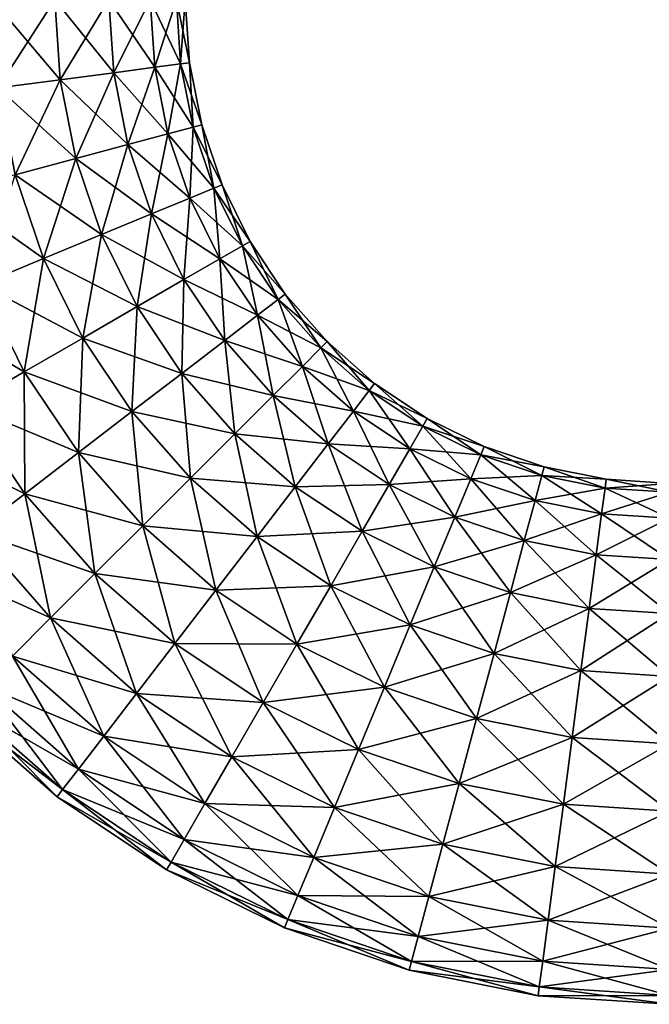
# Model space of a CAD drawing. Header units: metres. Extents: x -1.35 to 1.35, y -1.35 to 1.35.
# Tile 2 of 8: x -0.87 to -0.03, y -1.35 to -0.03. Entities that reach past the tile are written whole.
import ezdxf

# ---------------------------------------------------------------- set-up
doc = ezdxf.new("R2010")
doc.units = ezdxf.units.M
doc.layers.add('SELFTEST', color=7, linetype='CONTINUOUS')

msp = doc.modelspace()

# ---------------------------------------------------------------- linework, layer by layer
at = {"layer": 'SELFTEST'}
for points in [[(-0.909413, 0, 0.338074), (-0.901633, -0.118702, 0.338074), (-0.817942, -0.107684, 0.303109)], [(-0.909413, 0, 0.338074), (-0.817942, -0.107684, 0.303109), (-0.825, 0, 0.303109)], [(-0.825, 0, -0.303109), (-0.901633, -0.118702, -0.338074), (-0.909413, 0, -0.338074)], [(-0.825, 0, -0.303109), (-0.817942, -0.107684, -0.303109), (-0.901633, -0.118702, -0.338074)], [(-0.825, 0, 0.303109), (-0.817942, -0.107684, 0.303109), (-0.746075, -0.098223, 0.247487)], [(-0.825, 0, 0.303109), (-0.746075, -0.098223, 0.247487), (-0.752513, 0, 0.247487)], [(-0.752513, 0, -0.247487), (-0.817942, -0.107684, -0.303109), (-0.825, 0, -0.303109)], [(-0.752513, 0, -0.247487), (-0.746075, -0.098223, -0.247487), (-0.817942, -0.107684, -0.303109)], [(-0.752513, 0, 0.247487), (-0.746075, -0.098223, 0.247487), (-0.690929, -0.090963, 0.175)], [(-0.752513, 0, 0.247487), (-0.690929, -0.090963, 0.175), (-0.696891, 0, 0.175)], [(-0.696891, 0, -0.175), (-0.746075, -0.098223, -0.247487), (-0.752513, 0, -0.247487)], [(-0.696891, 0, -0.175), (-0.690929, -0.090963, -0.175), (-0.746075, -0.098223, -0.247487)], [(-0.696891, 0, 0.175), (-0.690929, -0.090963, 0.175), (-0.656263, -0.086399, 0.090587)], [(-0.696891, 0, 0.175), (-0.656263, -0.086399, 0.090587), (-0.661926, 0, 0.090587)], [(-0.661926, 0, -0.090587), (-0.690929, -0.090963, -0.175), (-0.696891, 0, -0.175)], [(-0.661926, 0, -0.090587), (-0.656263, -0.086399, -0.090587), (-0.690929, -0.090963, -0.175)], [(-0.661926, 0, 0.090587), (-0.656263, -0.086399, 0.090587), (-0.644439, -0.084842)], [(-0.661926, 0, 0.090587), (-0.644439, -0.084842), (-0.65, 0)], [(-0.65, 0), (-0.656263, -0.086399, -0.090587), (-0.661926, 0, -0.090587)], [(-0.65, 0), (-0.644439, -0.084842), (-0.656263, -0.086399, -0.090587)], [(-0.746075, -0.098223, 0.247487), (-0.673145, -0.180369, 0.175), (-0.690929, -0.090963, 0.175)], [(-0.690929, -0.090963, -0.175), (-0.726871, -0.194765, -0.247487), (-0.746075, -0.098223, -0.247487)], [(-0.690929, -0.090963, -0.175), (-0.673145, -0.180369, -0.175), (-0.726871, -0.194765, -0.247487)], [(-0.690929, -0.090963, 0.175), (-0.639371, -0.171319, 0.090587), (-0.656263, -0.086399, 0.090587)], [(-0.656263, -0.086399, -0.090587), (-0.673145, -0.180369, -0.175), (-0.690929, -0.090963, -0.175)], [(-0.690929, -0.090963, 0.175), (-0.673145, -0.180369, 0.175), (-0.639371, -0.171319, 0.090587)], [(-0.656263, -0.086399, -0.090587), (-0.639371, -0.171319, -0.090587), (-0.673145, -0.180369, -0.175)], [(-0.656263, -0.086399, 0.090587), (-0.627852, -0.168233), (-0.644439, -0.084842)], [(-0.644439, -0.084842), (-0.639371, -0.171319, -0.090587), (-0.656263, -0.086399, -0.090587)], [(-0.656263, -0.086399, 0.090587), (-0.639371, -0.171319, 0.090587), (-0.627852, -0.168233)], [(-0.644439, -0.084842), (-0.627852, -0.168233), (-0.639371, -0.171319, -0.090587)], [(-0.817942, -0.107684, 0.303109), (-0.726871, -0.194765, 0.247487), (-0.746075, -0.098223, 0.247487)], [(-0.746075, -0.098223, -0.247487), (-0.796889, -0.213526, -0.303109), (-0.817942, -0.107684, -0.303109)], [(-0.746075, -0.098223, -0.247487), (-0.726871, -0.194765, -0.247487), (-0.796889, -0.213526, -0.303109)], [(-0.746075, -0.098223, 0.247487), (-0.726871, -0.194765, 0.247487), (-0.673145, -0.180369, 0.175)], [(-0.901633, -0.118702, 0.338074), (-0.796889, -0.213526, 0.303109), (-0.817942, -0.107684, 0.303109)], [(-0.817942, -0.107684, -0.303109), (-0.878426, -0.235374, -0.338074), (-0.901633, -0.118702, -0.338074)], [(-0.901633, -0.118702, 0.338074), (-0.878426, -0.235374, 0.338074), (-0.796889, -0.213526, 0.303109)], [(-0.817942, -0.107684, -0.303109), (-0.796889, -0.213526, -0.303109), (-0.878426, -0.235374, -0.338074)], [(-0.817942, -0.107684, 0.303109), (-0.796889, -0.213526, 0.303109), (-0.726871, -0.194765, 0.247487)], [(-0.673145, -0.180369, 0.175), (-0.61154, -0.253308, 0.090587), (-0.639371, -0.171319, 0.090587)], [(-0.639371, -0.171319, -0.090587), (-0.643843, -0.266689, -0.175), (-0.673145, -0.180369, -0.175)], [(-0.639371, -0.171319, -0.090587), (-0.61154, -0.253308, -0.090587), (-0.643843, -0.266689, -0.175)], [(-0.639371, -0.171319, 0.090587), (-0.600522, -0.248744), (-0.627852, -0.168233)], [(-0.627852, -0.168233), (-0.61154, -0.253308, -0.090587), (-0.639371, -0.171319, -0.090587)], [(-0.639371, -0.171319, 0.090587), (-0.61154, -0.253308, 0.090587), (-0.600522, -0.248744)], [(-0.627852, -0.168233), (-0.600522, -0.248744), (-0.61154, -0.253308, -0.090587)], [(-0.726871, -0.194765, 0.247487), (-0.643843, -0.266689, 0.175), (-0.673145, -0.180369, 0.175)], [(-0.673145, -0.180369, -0.175), (-0.695231, -0.287974, -0.247487), (-0.726871, -0.194765, -0.247487)], [(-0.673145, -0.180369, -0.175), (-0.643843, -0.266689, -0.175), (-0.695231, -0.287974, -0.247487)], [(-0.673145, -0.180369, 0.175), (-0.643843, -0.266689, 0.175), (-0.61154, -0.253308, 0.090587)], [(-0.796889, -0.213526, 0.303109), (-0.695231, -0.287974, 0.247487), (-0.726871, -0.194765, 0.247487)], [(-0.726871, -0.194765, -0.247487), (-0.762201, -0.315714, -0.303109), (-0.796889, -0.213526, -0.303109)], [(-0.726871, -0.194765, -0.247487), (-0.695231, -0.287974, -0.247487), (-0.762201, -0.315714, -0.303109)], [(-0.726871, -0.194765, 0.247487), (-0.695231, -0.287974, 0.247487), (-0.643843, -0.266689, 0.175)], [(-0.878426, -0.235374, 0.338074), (-0.762201, -0.315714, 0.303109), (-0.796889, -0.213526, 0.303109)], [(-0.796889, -0.213526, -0.303109), (-0.840188, -0.348017, -0.338074), (-0.878426, -0.235374, -0.338074)], [(-0.796889, -0.213526, -0.303109), (-0.762201, -0.315714, -0.303109), (-0.840188, -0.348017, -0.338074)], [(-0.796889, -0.213526, 0.303109), (-0.762201, -0.315714, 0.303109), (-0.695231, -0.287974, 0.247487)], [(-0.965926, -0.258819, 0.35), (-0.840188, -0.348017, 0.338074), (-0.878426, -0.235374, 0.338074)], [(-0.878426, -0.235374, -0.338074), (-0.840188, -0.348017, -0.338074), (-0.92388, -0.382683, -0.35)], [(-0.878426, -0.235374, 0.338074), (-0.840188, -0.348017, 0.338074), (-0.762201, -0.315714, 0.303109)], [(-0.61154, -0.253308, 0.090587), (-0.562916, -0.325), (-0.600522, -0.248744)], [(-0.600522, -0.248744), (-0.573245, -0.330963, -0.090587), (-0.61154, -0.253308, -0.090587)], [(-0.600522, -0.248744), (-0.562916, -0.325), (-0.573245, -0.330963, -0.090587)], [(-0.965926, -0.258819, 0.35), (-0.92388, -0.382683, 0.35), (-0.840188, -0.348017, 0.338074)], [(-0.643843, -0.266689, 0.175), (-0.573245, -0.330963, 0.090587), (-0.61154, -0.253308, 0.090587)], [(-0.61154, -0.253308, -0.090587), (-0.603525, -0.348446, -0.175), (-0.643843, -0.266689, -0.175)], [(-0.61154, -0.253308, 0.090587), (-0.573245, -0.330963, 0.090587), (-0.562916, -0.325)], [(-0.61154, -0.253308, -0.090587), (-0.573245, -0.330963, -0.090587), (-0.603525, -0.348446, -0.175)], [(-0.695231, -0.287974, 0.247487), (-0.603525, -0.348446, 0.175), (-0.643843, -0.266689, 0.175)], [(-0.643843, -0.266689, -0.175), (-0.651695, -0.376256, -0.247487), (-0.695231, -0.287974, -0.247487)], [(-0.643843, -0.266689, -0.175), (-0.603525, -0.348446, -0.175), (-0.651695, -0.376256, -0.247487)], [(-0.643843, -0.266689, 0.175), (-0.603525, -0.348446, 0.175), (-0.573245, -0.330963, 0.090587)], [(-0.762201, -0.315714, 0.303109), (-0.651695, -0.376256, 0.247487), (-0.695231, -0.287974, 0.247487)], [(-0.695231, -0.287974, -0.247487), (-0.714471, -0.4125, -0.303109), (-0.762201, -0.315714, -0.303109)], [(-0.695231, -0.287974, -0.247487), (-0.651695, -0.376256, -0.247487), (-0.714471, -0.4125, -0.303109)], [(-0.695231, -0.287974, 0.247487), (-0.651695, -0.376256, 0.247487), (-0.603525, -0.348446, 0.175)], [(-0.840188, -0.348017, 0.338074), (-0.714471, -0.4125, 0.303109), (-0.762201, -0.315714, 0.303109)], [(-0.762201, -0.315714, -0.303109), (-0.787575, -0.454707, -0.338074), (-0.840188, -0.348017, -0.338074)], [(-0.762201, -0.315714, -0.303109), (-0.714471, -0.4125, -0.303109), (-0.787575, -0.454707, -0.338074)], [(-0.762201, -0.315714, 0.303109), (-0.714471, -0.4125, 0.303109), (-0.651695, -0.376256, 0.247487)], [(-0.573245, -0.330963, 0.090587), (-0.51568, -0.395695), (-0.562916, -0.325)], [(-0.562916, -0.325), (-0.525141, -0.402955, -0.090587), (-0.573245, -0.330963, -0.090587)], [(-0.562916, -0.325), (-0.51568, -0.395695), (-0.525141, -0.402955, -0.090587)], [(-0.603525, -0.348446, 0.175), (-0.525141, -0.402955, 0.090587), (-0.573245, -0.330963, 0.090587)], [(-0.573245, -0.330963, -0.090587), (-0.552881, -0.424241, -0.175), (-0.603525, -0.348446, -0.175)], [(-0.573245, -0.330963, 0.090587), (-0.525141, -0.402955, 0.090587), (-0.51568, -0.395695)], [(-0.573245, -0.330963, -0.090587), (-0.525141, -0.402955, -0.090587), (-0.552881, -0.424241, -0.175)], [(-0.92388, -0.382683, 0.35), (-0.787575, -0.454707, 0.338074), (-0.840188, -0.348017, 0.338074)], [(-0.840188, -0.348017, -0.338074), (-0.866025, -0.5, -0.35), (-0.92388, -0.382683, -0.35)], [(-0.840188, -0.348017, -0.338074), (-0.787575, -0.454707, -0.338074), (-0.866025, -0.5, -0.35)], [(-0.840188, -0.348017, 0.338074), (-0.787575, -0.454707, 0.338074), (-0.714471, -0.4125, 0.303109)], [(-0.651695, -0.376256, 0.247487), (-0.552881, -0.424241, 0.175), (-0.603525, -0.348446, 0.175)], [(-0.603525, -0.348446, -0.175), (-0.597008, -0.458101, -0.247487), (-0.651695, -0.376256, -0.247487)], [(-0.603525, -0.348446, 0.175), (-0.552881, -0.424241, 0.175), (-0.525141, -0.402955, 0.090587)], [(-0.603525, -0.348446, -0.175), (-0.552881, -0.424241, -0.175), (-0.597008, -0.458101, -0.247487)], [(-1.007571, -0.417349, 0.338074), (-0.866025, -0.5, 0.35), (-0.92388, -0.382683, 0.35)], [(-0.92388, -0.382683, -0.35), (-0.866025, -0.5, -0.35), (-0.944476, -0.545293, -0.338074)], [(-0.92388, -0.382683, 0.35), (-0.866025, -0.5, 0.35), (-0.787575, -0.454707, 0.338074)], [(-0.714471, -0.4125, 0.303109), (-0.597008, -0.458101, 0.247487), (-0.651695, -0.376256, 0.247487)], [(-0.651695, -0.376256, -0.247487), (-0.654516, -0.502228, -0.303109), (-0.714471, -0.4125, -0.303109)], [(-0.651695, -0.376256, -0.247487), (-0.597008, -0.458101, -0.247487), (-0.654516, -0.502228, -0.303109)], [(-0.651695, -0.376256, 0.247487), (-0.597008, -0.458101, 0.247487), (-0.552881, -0.424241, 0.175)], [(-0.525141, -0.402955, 0.090587), (-0.459619, -0.459619), (-0.51568, -0.395695)], [(-0.51568, -0.395695), (-0.468052, -0.468052, -0.090587), (-0.525141, -0.402955, -0.090587)], [(-0.51568, -0.395695), (-0.459619, -0.459619), (-0.468052, -0.468052, -0.090587)], [(-0.552881, -0.424241, 0.175), (-0.468052, -0.468052, 0.090587), (-0.525141, -0.402955, 0.090587)], [(-0.525141, -0.402955, -0.090587), (-0.492776, -0.492777, -0.175), (-0.552881, -0.424241, -0.175)], [(-0.525141, -0.402955, 0.090587), (-0.468052, -0.468052, 0.090587), (-0.459619, -0.459619)], [(-0.525141, -0.402955, -0.090587), (-0.468052, -0.468052, -0.090587), (-0.492776, -0.492777, -0.175)], [(-1.007571, -0.417349, 0.338074), (-0.944476, -0.545293, 0.338074), (-0.866025, -0.5, 0.35)], [(-0.787575, -0.454707, 0.338074), (-0.654516, -0.502228, 0.303109), (-0.714471, -0.4125, 0.303109)], [(-0.714471, -0.4125, -0.303109), (-0.721486, -0.553616, -0.338074), (-0.787575, -0.454707, -0.338074)], [(-0.714471, -0.4125, -0.303109), (-0.654516, -0.502228, -0.303109), (-0.721486, -0.553616, -0.338074)], [(-0.714471, -0.4125, 0.303109), (-0.654516, -0.502228, 0.303109), (-0.597008, -0.458101, 0.247487)], [(-0.597008, -0.458101, 0.247487), (-0.492776, -0.492777, 0.175), (-0.552881, -0.424241, 0.175)], [(-0.552881, -0.424241, -0.175), (-0.532107, -0.532107, -0.247487), (-0.597008, -0.458101, -0.247487)], [(-0.552881, -0.424241, 0.175), (-0.492776, -0.492777, 0.175), (-0.468052, -0.468052, 0.090587)], [(-0.552881, -0.424241, -0.175), (-0.492776, -0.492777, -0.175), (-0.532107, -0.532107, -0.247487)], [(-0.866025, -0.5, 0.35), (-0.721486, -0.553616, 0.338074), (-0.787575, -0.454707, 0.338074)], [(-0.787575, -0.454707, -0.338074), (-0.793353, -0.608762, -0.35), (-0.866025, -0.5, -0.35)], [(-0.787575, -0.454707, -0.338074), (-0.721486, -0.553616, -0.338074), (-0.793353, -0.608762, -0.35)], [(-0.787575, -0.454707, 0.338074), (-0.721486, -0.553616, 0.338074), (-0.654516, -0.502228, 0.303109)], [(-0.654516, -0.502228, 0.303109), (-0.532107, -0.532107, 0.247487), (-0.597008, -0.458101, 0.247487)], [(-0.597008, -0.458101, -0.247487), (-0.583363, -0.583363, -0.303109), (-0.654516, -0.502228, -0.303109)], [(-0.597008, -0.458101, 0.247487), (-0.532107, -0.532107, 0.247487), (-0.492776, -0.492777, 0.175)], [(-0.597008, -0.458101, -0.247487), (-0.532107, -0.532107, -0.247487), (-0.583363, -0.583363, -0.303109)], [(-0.468052, -0.468052, 0.090587), (-0.395695, -0.51568), (-0.459619, -0.459619)], [(-0.459619, -0.459619), (-0.402955, -0.525141, -0.090587), (-0.468052, -0.468052, -0.090587)], [(-0.459619, -0.459619), (-0.395695, -0.51568), (-0.402955, -0.525141, -0.090587)], [(-0.492776, -0.492777, 0.175), (-0.402955, -0.525141, 0.090587), (-0.468052, -0.468052, 0.090587)], [(-0.468052, -0.468052, -0.090587), (-0.42424, -0.552881, -0.175), (-0.492776, -0.492777, -0.175)], [(-0.468052, -0.468052, 0.090587), (-0.402955, -0.525141, 0.090587), (-0.395695, -0.51568)], [(-0.468052, -0.468052, -0.090587), (-0.402955, -0.525141, -0.090587), (-0.42424, -0.552881, -0.175)], [(-0.944476, -0.545293, 0.338074), (-0.793353, -0.608762, 0.35), (-0.866025, -0.5, 0.35)], [(-0.866025, -0.5, -0.35), (-0.86522, -0.663907, -0.338074), (-0.944476, -0.545293, -0.338074)], [(-0.866025, -0.5, 0.35), (-0.793353, -0.608762, 0.35), (-0.721486, -0.553616, 0.338074)], [(-0.866025, -0.5, -0.35), (-0.793353, -0.608762, -0.35), (-0.86522, -0.663907, -0.338074)], [(-0.721486, -0.553616, 0.338074), (-0.583363, -0.583363, 0.303109), (-0.654516, -0.502228, 0.303109)], [(-0.654516, -0.502228, -0.303109), (-0.643052, -0.643052, -0.338074), (-0.721486, -0.553616, -0.338074)], [(-0.654516, -0.502228, 0.303109), (-0.583363, -0.583363, 0.303109), (-0.532107, -0.532107, 0.247487)], [(-0.654516, -0.502228, -0.303109), (-0.583363, -0.583363, -0.303109), (-0.643052, -0.643052, -0.338074)], [(-0.532107, -0.532107, 0.247487), (-0.42424, -0.552881, 0.175), (-0.492776, -0.492777, 0.175)], [(-0.492776, -0.492777, -0.175), (-0.458101, -0.597008, -0.247487), (-0.532107, -0.532107, -0.247487)], [(-0.492776, -0.492777, 0.175), (-0.42424, -0.552881, 0.175), (-0.402955, -0.525141, 0.090587)], [(-0.492776, -0.492777, -0.175), (-0.42424, -0.552881, -0.175), (-0.458101, -0.597008, -0.247487)], [(-0.402955, -0.525141, 0.090587), (-0.325, -0.562917), (-0.395695, -0.51568)], [(-0.395695, -0.51568), (-0.330963, -0.573245, -0.090587), (-0.402955, -0.525141, -0.090587)], [(-0.395695, -0.51568), (-0.325, -0.562917), (-0.330963, -0.573245, -0.090587)], [(-0.42424, -0.552881, 0.175), (-0.330963, -0.573245, 0.090587), (-0.402955, -0.525141, 0.090587)], [(-0.402955, -0.525141, -0.090587), (-0.348446, -0.603525, -0.175), (-0.42424, -0.552881, -0.175)], [(-0.402955, -0.525141, 0.090587), (-0.330963, -0.573245, 0.090587), (-0.325, -0.562917)], [(-0.402955, -0.525141, -0.090587), (-0.330963, -0.573245, -0.090587), (-0.348446, -0.603525, -0.175)], [(-0.583363, -0.583363, 0.303109), (-0.458101, -0.597008, 0.247487), (-0.532107, -0.532107, 0.247487)], [(-0.532107, -0.532107, -0.247487), (-0.502228, -0.654516, -0.303109), (-0.583363, -0.583363, -0.303109)], [(-0.532107, -0.532107, 0.247487), (-0.458101, -0.597008, 0.247487), (-0.42424, -0.552881, 0.175)], [(-0.532107, -0.532107, -0.247487), (-0.458101, -0.597008, -0.247487), (-0.502228, -0.654516, -0.303109)], [(-1.01758, -0.5875, 0.303109), (-0.86522, -0.663907, 0.338074), (-0.944476, -0.545293, 0.338074)], [(-0.944476, -0.545293, 0.338074), (-0.86522, -0.663907, 0.338074), (-0.793353, -0.608762, 0.35)], [(-0.944476, -0.545293, -0.338074), (-0.86522, -0.663907, -0.338074), (-0.93219, -0.715295, -0.303109)], [(-0.793353, -0.608762, 0.35), (-0.643052, -0.643052, 0.338074), (-0.721486, -0.553616, 0.338074)], [(-0.721486, -0.553616, -0.338074), (-0.707107, -0.707107, -0.35), (-0.793353, -0.608762, -0.35)], [(-0.721486, -0.553616, 0.338074), (-0.643052, -0.643052, 0.338074), (-0.583363, -0.583363, 0.303109)], [(-0.721486, -0.553616, -0.338074), (-0.643052, -0.643052, -0.338074), (-0.707107, -0.707107, -0.35)], [(-0.458101, -0.597008, 0.247487), (-0.348446, -0.603525, 0.175), (-0.42424, -0.552881, 0.175)], [(-0.42424, -0.552881, -0.175), (-0.376256, -0.651695, -0.247487), (-0.458101, -0.597008, -0.247487)], [(-0.42424, -0.552881, 0.175), (-0.348446, -0.603525, 0.175), (-0.330963, -0.573245, 0.090587)], [(-0.42424, -0.552881, -0.175), (-0.348446, -0.603525, -0.175), (-0.376256, -0.651695, -0.247487)], [(-0.330963, -0.573245, 0.090587), (-0.248744, -0.600522), (-0.325, -0.562917)], [(-0.325, -0.562917), (-0.253308, -0.61154, -0.090587), (-0.330963, -0.573245, -0.090587)], [(-0.325, -0.562917), (-0.248744, -0.600522), (-0.253308, -0.61154, -0.090587)], [(-0.348446, -0.603525, 0.175), (-0.253308, -0.61154, 0.090587), (-0.330963, -0.573245, 0.090587)], [(-0.330963, -0.573245, -0.090587), (-0.266688, -0.643844, -0.175), (-0.348446, -0.603525, -0.175)], [(-0.330963, -0.573245, 0.090587), (-0.253308, -0.61154, 0.090587), (-0.248744, -0.600522)], [(-0.330963, -0.573245, -0.090587), (-0.253308, -0.61154, -0.090587), (-0.266688, -0.643844, -0.175)], [(-1.01758, -0.5875, 0.303109), (-0.93219, -0.715295, 0.303109), (-0.86522, -0.663907, 0.338074)], [(-0.643052, -0.643052, 0.338074), (-0.502228, -0.654516, 0.303109), (-0.583363, -0.583363, 0.303109)], [(-0.583363, -0.583363, -0.303109), (-0.553616, -0.721486, -0.338074), (-0.643052, -0.643052, -0.338074)], [(-0.583363, -0.583363, 0.303109), (-0.502228, -0.654516, 0.303109), (-0.458101, -0.597008, 0.247487)], [(-0.583363, -0.583363, -0.303109), (-0.502228, -0.654516, -0.303109), (-0.553616, -0.721486, -0.338074)], [(-0.502228, -0.654516, 0.303109), (-0.376256, -0.651695, 0.247487), (-0.458101, -0.597008, 0.247487)], [(-0.458101, -0.597008, -0.247487), (-0.4125, -0.714471, -0.303109), (-0.502228, -0.654516, -0.303109)], [(-0.458101, -0.597008, 0.247487), (-0.376256, -0.651695, 0.247487), (-0.348446, -0.603525, 0.175)], [(-0.458101, -0.597008, -0.247487), (-0.376256, -0.651695, -0.247487), (-0.4125, -0.714471, -0.303109)], [(-0.376256, -0.651695, 0.247487), (-0.266688, -0.643844, 0.175), (-0.348446, -0.603525, 0.175)], [(-0.348446, -0.603525, -0.175), (-0.287974, -0.695231, -0.247487), (-0.376256, -0.651695, -0.247487)], [(-0.348446, -0.603525, 0.175), (-0.266688, -0.643844, 0.175), (-0.253308, -0.61154, 0.090587)], [(-0.348446, -0.603525, -0.175), (-0.266688, -0.643844, -0.175), (-0.287974, -0.695231, -0.247487)], [(-0.253308, -0.61154, 0.090587), (-0.168232, -0.627852), (-0.248744, -0.600522)], [(-0.248744, -0.600522), (-0.171319, -0.639371, -0.090587), (-0.253308, -0.61154, -0.090587)], [(-0.248744, -0.600522), (-0.168232, -0.627852), (-0.171319, -0.639371, -0.090587)], [(-0.86522, -0.663907, 0.338074), (-0.707107, -0.707107, 0.35), (-0.793353, -0.608762, 0.35)], [(-0.793353, -0.608762, -0.35), (-0.771161, -0.771161, -0.338074), (-0.86522, -0.663907, -0.338074)], [(-0.793353, -0.608762, 0.35), (-0.707107, -0.707107, 0.35), (-0.643052, -0.643052, 0.338074)], [(-0.793353, -0.608762, -0.35), (-0.707107, -0.707107, -0.35), (-0.771161, -0.771161, -0.338074)], [(-0.266688, -0.643844, 0.175), (-0.171319, -0.639371, 0.090587), (-0.253308, -0.61154, 0.090587)], [(-0.253308, -0.61154, -0.090587), (-0.180369, -0.673145, -0.175), (-0.266688, -0.643844, -0.175)], [(-0.253308, -0.61154, 0.090587), (-0.171319, -0.639371, 0.090587), (-0.168232, -0.627852)], [(-0.253308, -0.61154, -0.090587), (-0.171319, -0.639371, -0.090587), (-0.180369, -0.673145, -0.175)], [(-0.171319, -0.639371, 0.090587), (-0.084842, -0.644439), (-0.168232, -0.627852)], [(-0.168232, -0.627852), (-0.086399, -0.656263, -0.090587), (-0.171319, -0.639371, -0.090587)], [(-0.168232, -0.627852), (-0.084842, -0.644439), (-0.086399, -0.656263, -0.090587)], [(-0.707107, -0.707107, 0.35), (-0.553616, -0.721486, 0.338074), (-0.643052, -0.643052, 0.338074)], [(-0.643052, -0.643052, -0.338074), (-0.608761, -0.793353, -0.35), (-0.707107, -0.707107, -0.35)], [(-0.643052, -0.643052, 0.338074), (-0.553616, -0.721486, 0.338074), (-0.502228, -0.654516, 0.303109)], [(-0.643052, -0.643052, -0.338074), (-0.553616, -0.721486, -0.338074), (-0.608761, -0.793353, -0.35)], [(-0.376256, -0.651695, 0.247487), (-0.287974, -0.695231, 0.247487), (-0.266688, -0.643844, 0.175)], [(-0.287974, -0.695231, 0.247487), (-0.180369, -0.673145, 0.175), (-0.266688, -0.643844, 0.175)], [(-0.266688, -0.643844, -0.175), (-0.194765, -0.726871, -0.247487), (-0.287974, -0.695231, -0.247487)], [(-0.266688, -0.643844, 0.175), (-0.180369, -0.673145, 0.175), (-0.171319, -0.639371, 0.090587)], [(-0.266688, -0.643844, -0.175), (-0.180369, -0.673145, -0.175), (-0.194765, -0.726871, -0.247487)], [(-0.180369, -0.673145, 0.175), (-0.086398, -0.656263, 0.090587), (-0.171319, -0.639371, 0.090587)], [(-0.171319, -0.639371, -0.090587), (-0.090962, -0.690929, -0.175), (-0.180369, -0.673145, -0.175)], [(-0.171319, -0.639371, 0.090587), (-0.086398, -0.656263, 0.090587), (-0.084842, -0.644439)], [(-0.171319, -0.639371, -0.090587), (-0.086399, -0.656263, -0.090587), (-0.090962, -0.690929, -0.175)], [(-0.084842, -0.644439), (0, -0.661926, -0.090587), (-0.086399, -0.656263, -0.090587)], [(-0.086398, -0.656263, 0.090587), (0, -0.65), (-0.084842, -0.644439)], [(-0.084842, -0.644439), (0, -0.65), (0, -0.661926, -0.090587)], [(-0.553616, -0.721486, 0.338074), (-0.4125, -0.714471, 0.303109), (-0.502228, -0.654516, 0.303109)], [(-0.502228, -0.654516, -0.303109), (-0.454707, -0.787575, -0.338074), (-0.553616, -0.721486, -0.338074)], [(-0.502228, -0.654516, 0.303109), (-0.4125, -0.714471, 0.303109), (-0.376256, -0.651695, 0.247487)], [(-0.502228, -0.654516, -0.303109), (-0.4125, -0.714471, -0.303109), (-0.454707, -0.787575, -0.338074)], [(-0.4125, -0.714471, 0.303109), (-0.287974, -0.695231, 0.247487), (-0.376256, -0.651695, 0.247487)], [(-0.376256, -0.651695, -0.247487), (-0.315714, -0.762201, -0.303109), (-0.4125, -0.714471, -0.303109)], [(-0.376256, -0.651695, -0.247487), (-0.287974, -0.695231, -0.247487), (-0.315714, -0.762201, -0.303109)], [(-0.180369, -0.673145, 0.175), (-0.090962, -0.690929, 0.175), (-0.086398, -0.656263, 0.090587)], [(-0.090962, -0.690929, 0.175), (0, -0.661926, 0.090587), (-0.086398, -0.656263, 0.090587)], [(-0.086399, -0.656263, -0.090587), (0, -0.696891, -0.175), (-0.090962, -0.690929, -0.175)], [(-0.086399, -0.656263, -0.090587), (0, -0.661926, -0.090587), (0, -0.696891, -0.175)], [(-0.086398, -0.656263, 0.090587), (0, -0.661926, 0.090587), (0, -0.65)], [(-0.93219, -0.715295, 0.303109), (-0.771161, -0.771161, 0.338074), (-0.86522, -0.663907, 0.338074)], [(-0.86522, -0.663907, -0.338074), (-0.83085, -0.830851, -0.303109), (-0.93219, -0.715295, -0.303109)], [(-0.86522, -0.663907, 0.338074), (-0.771161, -0.771161, 0.338074), (-0.707107, -0.707107, 0.35)], [(-0.86522, -0.663907, -0.338074), (-0.771161, -0.771161, -0.338074), (-0.83085, -0.830851, -0.303109)], [(-0.287974, -0.695231, 0.247487), (-0.194765, -0.726871, 0.247487), (-0.180369, -0.673145, 0.175)], [(-0.194765, -0.726871, 0.247487), (-0.090962, -0.690929, 0.175), (-0.180369, -0.673145, 0.175)], [(-0.180369, -0.673145, -0.175), (-0.098222, -0.746075, -0.247487), (-0.194765, -0.726871, -0.247487)], [(-0.180369, -0.673145, -0.175), (-0.090962, -0.690929, -0.175), (-0.098222, -0.746075, -0.247487)], [(-0.090962, -0.690929, 0.175), (0, -0.696891, 0.175), (0, -0.661926, 0.090587)], [(-0.4125, -0.714471, 0.303109), (-0.315714, -0.762201, 0.303109), (-0.287974, -0.695231, 0.247487)], [(-0.315714, -0.762201, 0.303109), (-0.194765, -0.726871, 0.247487), (-0.287974, -0.695231, 0.247487)], [(-0.287974, -0.695231, -0.247487), (-0.213526, -0.796889, -0.303109), (-0.315714, -0.762201, -0.303109)], [(-0.287974, -0.695231, -0.247487), (-0.194765, -0.726871, -0.247487), (-0.213526, -0.796889, -0.303109)], [(-0.194765, -0.726871, 0.247487), (-0.098222, -0.746075, 0.247487), (-0.090962, -0.690929, 0.175)], [(-0.098222, -0.746075, 0.247487), (0, -0.696891, 0.175), (-0.090962, -0.690929, 0.175)], [(-0.090962, -0.690929, -0.175), (0, -0.752513, -0.247487), (-0.098222, -0.746075, -0.247487)], [(-0.098222, -0.746075, 0.247487), (0, -0.752513, 0.247487), (0, -0.696891, 0.175)], [(-0.090962, -0.690929, -0.175), (0, -0.696891, -0.175), (0, -0.752513, -0.247487)], [(-0.771161, -0.771161, 0.338074), (-0.608761, -0.793353, 0.35), (-0.707107, -0.707107, 0.35)], [(-0.707107, -0.707107, -0.35), (-0.663907, -0.865221, -0.338074), (-0.771161, -0.771161, -0.338074)], [(-0.707107, -0.707107, 0.35), (-0.608761, -0.793353, 0.35), (-0.553616, -0.721486, 0.338074)], [(-0.707107, -0.707107, -0.35), (-0.608761, -0.793353, -0.35), (-0.663907, -0.865221, -0.338074)], [(-0.989698, -0.759422, 0.247487), (-0.83085, -0.830851, 0.303109), (-0.93219, -0.715295, 0.303109)], [(-0.93219, -0.715295, 0.303109), (-0.83085, -0.830851, 0.303109), (-0.771161, -0.771161, 0.338074)], [(-0.93219, -0.715295, -0.303109), (-0.83085, -0.830851, -0.303109), (-0.882107, -0.882107, -0.247487)], [(-0.608761, -0.793353, 0.35), (-0.454707, -0.787575, 0.338074), (-0.553616, -0.721486, 0.338074)], [(-0.553616, -0.721486, -0.338074), (-0.5, -0.866025, -0.35), (-0.608761, -0.793353, -0.35)], [(-0.553616, -0.721486, 0.338074), (-0.454707, -0.787575, 0.338074), (-0.4125, -0.714471, 0.303109)], [(-0.553616, -0.721486, -0.338074), (-0.454707, -0.787575, -0.338074), (-0.5, -0.866025, -0.35)], [(-0.454707, -0.787575, 0.338074), (-0.315714, -0.762201, 0.303109), (-0.4125, -0.714471, 0.303109)], [(-0.4125, -0.714471, -0.303109), (-0.348017, -0.840189, -0.338074), (-0.454707, -0.787575, -0.338074)], [(-0.4125, -0.714471, -0.303109), (-0.315714, -0.762201, -0.303109), (-0.348017, -0.840189, -0.338074)], [(-0.315714, -0.762201, 0.303109), (-0.213526, -0.796889, 0.303109), (-0.194765, -0.726871, 0.247487)], [(-0.213526, -0.796889, 0.303109), (-0.098222, -0.746075, 0.247487), (-0.194765, -0.726871, 0.247487)], [(-0.194765, -0.726871, -0.247487), (-0.107684, -0.817942, -0.303109), (-0.213526, -0.796889, -0.303109)], [(-0.194765, -0.726871, -0.247487), (-0.098222, -0.746075, -0.247487), (-0.107684, -0.817942, -0.303109)], [(-0.213526, -0.796889, 0.303109), (-0.107684, -0.817942, 0.303109), (-0.098222, -0.746075, 0.247487)], [(-0.107684, -0.817942, 0.303109), (0, -0.752513, 0.247487), (-0.098222, -0.746075, 0.247487)], [(-0.098222, -0.746075, -0.247487), (0, -0.825, -0.303109), (-0.107684, -0.817942, -0.303109)], [(-0.107684, -0.817942, 0.303109), (0, -0.825, 0.303109), (0, -0.752513, 0.247487)], [(-0.098222, -0.746075, -0.247487), (0, -0.752513, -0.247487), (0, -0.825, -0.303109)], [(-0.989698, -0.759422, 0.247487), (-0.882107, -0.882107, 0.247487), (-0.83085, -0.830851, 0.303109)], [(-0.454707, -0.787575, 0.338074), (-0.348017, -0.840189, 0.338074), (-0.315714, -0.762201, 0.303109)], [(-0.348017, -0.840189, 0.338074), (-0.213526, -0.796889, 0.303109), (-0.315714, -0.762201, 0.303109)], [(-0.315714, -0.762201, -0.303109), (-0.235373, -0.878426, -0.338074), (-0.348017, -0.840189, -0.338074)], [(-0.315714, -0.762201, -0.303109), (-0.213526, -0.796889, -0.303109), (-0.235373, -0.878426, -0.338074)], [(-0.83085, -0.830851, 0.303109), (-0.663907, -0.86522, 0.338074), (-0.771161, -0.771161, 0.338074)], [(-0.771161, -0.771161, -0.338074), (-0.715295, -0.93219, -0.303109), (-0.83085, -0.830851, -0.303109)], [(-0.771161, -0.771161, 0.338074), (-0.663907, -0.86522, 0.338074), (-0.608761, -0.793353, 0.35)], [(-0.771161, -0.771161, -0.338074), (-0.663907, -0.865221, -0.338074), (-0.715295, -0.93219, -0.303109)], [(-0.663907, -0.86522, 0.338074), (-0.5, -0.866025, 0.35), (-0.608761, -0.793353, 0.35)], [(-0.608761, -0.793353, -0.35), (-0.545293, -0.944476, -0.338074), (-0.663907, -0.865221, -0.338074)], [(-0.608761, -0.793353, 0.35), (-0.5, -0.866025, 0.35), (-0.454707, -0.787575, 0.338074)], [(-0.608761, -0.793353, -0.35), (-0.5, -0.866025, -0.35), (-0.545293, -0.944476, -0.338074)], [(-0.5, -0.866025, 0.35), (-0.348017, -0.840189, 0.338074), (-0.454707, -0.787575, 0.338074)], [(-0.454707, -0.787575, -0.338074), (-0.382683, -0.92388, -0.35), (-0.5, -0.866025, -0.35)], [(-0.454707, -0.787575, -0.338074), (-0.348017, -0.840189, -0.338074), (-0.382683, -0.92388, -0.35)], [(-0.348017, -0.840189, 0.338074), (-0.235373, -0.878426, 0.338074), (-0.213526, -0.796889, 0.303109)], [(-0.235373, -0.878426, 0.338074), (-0.107684, -0.817942, 0.303109), (-0.213526, -0.796889, 0.303109)], [(-0.213526, -0.796889, -0.303109), (-0.118702, -0.901633, -0.338074), (-0.235373, -0.878426, -0.338074)], [(-0.213526, -0.796889, -0.303109), (-0.107684, -0.817942, -0.303109), (-0.118702, -0.901633, -0.338074)], [(-0.235373, -0.878426, 0.338074), (-0.118702, -0.901633, 0.338074), (-0.107684, -0.817942, 0.303109)], [(-0.118702, -0.901633, 0.338074), (0, -0.825, 0.303109), (-0.107684, -0.817942, 0.303109)], [(-0.107684, -0.817942, -0.303109), (0, -0.909413, -0.338074), (-0.118702, -0.901633, -0.338074)], [(-0.107684, -0.817942, -0.303109), (0, -0.825, -0.303109), (0, -0.909413, -0.338074)], [(-0.882107, -0.882107, 0.247487), (-0.715295, -0.93219, 0.303109), (-0.83085, -0.830851, 0.303109)], [(-0.83085, -0.830851, -0.303109), (-0.759422, -0.989698, -0.247487), (-0.882107, -0.882107, -0.247487)], [(-0.83085, -0.830851, 0.303109), (-0.715295, -0.93219, 0.303109), (-0.663907, -0.86522, 0.338074)], [(-0.83085, -0.830851, -0.303109), (-0.715295, -0.93219, -0.303109), (-0.759422, -0.989698, -0.247487)], [(-0.118702, -0.901633, 0.338074), (0, -0.909413, 0.338074), (0, -0.825, 0.303109)], [(-0.5, -0.866025, 0.35), (-0.382683, -0.92388, 0.35), (-0.348017, -0.840189, 0.338074)], [(-0.382683, -0.92388, 0.35), (-0.235373, -0.878426, 0.338074), (-0.348017, -0.840189, 0.338074)], [(-0.348017, -0.840189, -0.338074), (-0.258819, -0.965926, -0.35), (-0.382683, -0.92388, -0.35)], [(-0.348017, -0.840189, -0.338074), (-0.235373, -0.878426, -0.338074), (-0.258819, -0.965926, -0.35)], [(-0.715295, -0.93219, 0.303109), (-0.545293, -0.944476, 0.338074), (-0.663907, -0.86522, 0.338074)], [(-0.663907, -0.865221, -0.338074), (-0.5875, -1.01758, -0.303109), (-0.715295, -0.93219, -0.303109)], [(-0.663907, -0.86522, 0.338074), (-0.545293, -0.944476, 0.338074), (-0.5, -0.866025, 0.35)], [(-0.663907, -0.865221, -0.338074), (-0.545293, -0.944476, -0.338074), (-0.5875, -1.01758, -0.303109)], [(-0.545293, -0.944476, 0.338074), (-0.382683, -0.92388, 0.35), (-0.5, -0.866025, 0.35)], [(-0.5, -0.866025, -0.35), (-0.417349, -1.007571, -0.338074), (-0.545293, -0.944476, -0.338074)], [(-0.5, -0.866025, -0.35), (-0.382683, -0.92388, -0.35), (-0.417349, -1.007571, -0.338074)], [(-0.921437, -0.921437, 0.175), (-0.759422, -0.989698, 0.247487), (-0.882107, -0.882107, 0.247487)], [(-0.882107, -0.882107, -0.247487), (-0.793283, -1.033826, -0.175), (-0.921437, -0.921437, -0.175)], [(-0.882107, -0.882107, 0.247487), (-0.759422, -0.989698, 0.247487), (-0.715295, -0.93219, 0.303109)], [(-0.882107, -0.882107, -0.247487), (-0.759422, -0.989698, -0.247487), (-0.793283, -1.033826, -0.175)], [(-0.382683, -0.92388, 0.35), (-0.258819, -0.965926, 0.35), (-0.235373, -0.878426, 0.338074)], [(-0.258819, -0.965926, 0.35), (-0.118702, -0.901633, 0.338074), (-0.235373, -0.878426, 0.338074)], [(-0.235373, -0.878426, -0.338074), (-0.130526, -0.991445, -0.35), (-0.258819, -0.965926, -0.35)], [(-0.235373, -0.878426, -0.338074), (-0.118702, -0.901633, -0.338074), (-0.130526, -0.991445, -0.35)], [(-0.258819, -0.965926, 0.35), (-0.130526, -0.991445, 0.35), (-0.118702, -0.901633, 0.338074)], [(-0.130526, -0.991445, 0.35), (0, -0.909413, 0.338074), (-0.118702, -0.901633, 0.338074)], [(-0.118702, -0.901633, -0.338074), (0, -1, -0.35), (-0.130526, -0.991445, -0.35)], [(-0.130526, -0.991445, 0.35), (0, -1, 0.35), (0, -0.909413, 0.338074)], [(-0.118702, -0.901633, -0.338074), (0, -0.909413, -0.338074), (0, -1, -0.35)], [(-0.946161, -0.946161, 0.090587), (-0.793283, -1.033826, 0.175), (-0.921437, -0.921437, 0.175)], [(-0.921437, -0.921437, -0.175), (-0.814568, -1.061565, -0.090587), (-0.946161, -0.946161, -0.090587)], [(-0.921437, -0.921437, 0.175), (-0.793283, -1.033826, 0.175), (-0.759422, -0.989698, 0.247487)], [(-0.921437, -0.921437, -0.175), (-0.793283, -1.033826, -0.175), (-0.814568, -1.061565, -0.090587)], [(-0.545293, -0.944476, 0.338074), (-0.417349, -1.007571, 0.338074), (-0.382683, -0.92388, 0.35)], [(-0.417349, -1.007571, 0.338074), (-0.258819, -0.965926, 0.35), (-0.382683, -0.92388, 0.35)], [(-0.382683, -0.92388, -0.35), (-0.282265, -1.053426, -0.338074), (-0.417349, -1.007571, -0.338074)], [(-0.382683, -0.92388, -0.35), (-0.258819, -0.965926, -0.35), (-0.282265, -1.053426, -0.338074)], [(-0.759422, -0.989698, 0.247487), (-0.5875, -1.01758, 0.303109), (-0.715295, -0.93219, 0.303109)], [(-0.715295, -0.93219, -0.303109), (-0.623744, -1.080356, -0.247487), (-0.759422, -0.989698, -0.247487)], [(-0.715295, -0.93219, 0.303109), (-0.5875, -1.01758, 0.303109), (-0.545293, -0.944476, 0.338074)], [(-0.715295, -0.93219, -0.303109), (-0.5875, -1.01758, -0.303109), (-0.623744, -1.080356, -0.247487)], [(-0.954594, -0.954594), (-0.814568, -1.061565, 0.090587), (-0.946161, -0.946161, 0.090587)], [(-0.946161, -0.946161, -0.090587), (-0.821828, -1.071027), (-0.954594, -0.954594)], [(-0.946161, -0.946161, 0.090587), (-0.814568, -1.061565, 0.090587), (-0.793283, -1.033826, 0.175)], [(-0.946161, -0.946161, -0.090587), (-0.814568, -1.061565, -0.090587), (-0.821828, -1.071027)], [(-0.5875, -1.01758, 0.303109), (-0.417349, -1.007571, 0.338074), (-0.545293, -0.944476, 0.338074)], [(-0.545293, -0.944476, -0.338074), (-0.449653, -1.085559, -0.303109), (-0.5875, -1.01758, -0.303109)], [(-0.545293, -0.944476, -0.338074), (-0.417349, -1.007571, -0.338074), (-0.449653, -1.085559, -0.303109)], [(-0.954594, -0.954594), (-0.821828, -1.071027), (-0.814568, -1.061565, 0.090587)], [(-0.417349, -1.007571, 0.338074), (-0.282265, -1.053426, 0.338074), (-0.258819, -0.965926, 0.35)], [(-0.282265, -1.053426, 0.338074), (-0.130526, -0.991445, 0.35), (-0.258819, -0.965926, 0.35)], [(-0.258819, -0.965926, -0.35), (-0.14235, -1.081257, -0.338074), (-0.282265, -1.053426, -0.338074)], [(-0.258819, -0.965926, -0.35), (-0.130526, -0.991445, -0.35), (-0.14235, -1.081257, -0.338074)], [(-0.793283, -1.033826, 0.175), (-0.623744, -1.080356, 0.247487), (-0.759422, -0.989698, 0.247487)], [(-0.759422, -0.989698, -0.247487), (-0.651554, -1.128525, -0.175), (-0.793283, -1.033826, -0.175)], [(-0.759422, -0.989698, 0.247487), (-0.623744, -1.080356, 0.247487), (-0.5875, -1.01758, 0.303109)], [(-0.759422, -0.989698, -0.247487), (-0.623744, -1.080356, -0.247487), (-0.651554, -1.128525, -0.175)], [(-0.282265, -1.053426, 0.338074), (-0.14235, -1.081257, 0.338074), (-0.130526, -0.991445, 0.35)], [(-0.14235, -1.081257, 0.338074), (0, -1, 0.35), (-0.130526, -0.991445, 0.35)], [(-0.130526, -0.991445, -0.35), (0, -1.090587, -0.338074), (-0.14235, -1.081257, -0.338074)], [(-0.130526, -0.991445, -0.35), (0, -1, -0.35), (0, -1.090587, -0.338074)], [(-0.14235, -1.081257, 0.338074), (0, -1.090587, 0.338074), (0, -1, 0.35)], [(-0.623744, -1.080356, 0.247487), (-0.449653, -1.085559, 0.303109), (-0.5875, -1.01758, 0.303109)], [(-0.5875, -1.01758, -0.303109), (-0.477392, -1.152528, -0.247487), (-0.623744, -1.080356, -0.247487)], [(-0.5875, -1.01758, 0.303109), (-0.449653, -1.085559, 0.303109), (-0.417349, -1.007571, 0.338074)], [(-0.5875, -1.01758, -0.303109), (-0.449653, -1.085559, -0.303109), (-0.477392, -1.152528, -0.247487)], [(-0.449653, -1.085559, 0.303109), (-0.282265, -1.053426, 0.338074), (-0.417349, -1.007571, 0.338074)], [(-0.417349, -1.007571, -0.338074), (-0.304112, -1.134963, -0.303109), (-0.449653, -1.085559, -0.303109)], [(-0.417349, -1.007571, -0.338074), (-0.282265, -1.053426, -0.338074), (-0.304112, -1.134963, -0.303109)], [(-0.814568, -1.061565, 0.090587), (-0.651554, -1.128525, 0.175), (-0.793283, -1.033826, 0.175)], [(-0.793283, -1.033826, -0.175), (-0.669037, -1.158806, -0.090587), (-0.814568, -1.061565, -0.090587)], [(-0.793283, -1.033826, 0.175), (-0.651554, -1.128525, 0.175), (-0.623744, -1.080356, 0.247487)], [(-0.793283, -1.033826, -0.175), (-0.651554, -1.128525, -0.175), (-0.669037, -1.158806, -0.090587)], [(-0.449653, -1.085559, 0.303109), (-0.304112, -1.134963, 0.303109), (-0.282265, -1.053426, 0.338074)], [(-0.304112, -1.134963, 0.303109), (-0.14235, -1.081257, 0.338074), (-0.282265, -1.053426, 0.338074)], [(-0.282265, -1.053426, -0.338074), (-0.153368, -1.164948, -0.303109), (-0.304112, -1.134963, -0.303109)], [(-0.282265, -1.053426, -0.338074), (-0.14235, -1.081257, -0.338074), (-0.153368, -1.164948, -0.303109)], [(-0.821828, -1.071027), (-0.669037, -1.158806, 0.090587), (-0.814568, -1.061565, 0.090587)], [(-0.814568, -1.061565, -0.090587), (-0.675, -1.169134), (-0.821828, -1.071027)], [(-0.821828, -1.071027), (-0.675, -1.169134), (-0.669037, -1.158806, 0.090587)], [(-0.814568, -1.061565, 0.090587), (-0.669037, -1.158806, 0.090587), (-0.651554, -1.128525, 0.175)], [(-0.814568, -1.061565, -0.090587), (-0.669037, -1.158806, -0.090587), (-0.675, -1.169134)], [(-0.651554, -1.128525, 0.175), (-0.477392, -1.152528, 0.247487), (-0.623744, -1.080356, 0.247487)], [(-0.623744, -1.080356, -0.247487), (-0.498678, -1.203916, -0.175), (-0.651554, -1.128525, -0.175)], [(-0.623744, -1.080356, 0.247487), (-0.477392, -1.152528, 0.247487), (-0.449653, -1.085559, 0.303109)], [(-0.623744, -1.080356, -0.247487), (-0.477392, -1.152528, -0.247487), (-0.498678, -1.203916, -0.175)], [(-0.304112, -1.134963, 0.303109), (-0.153368, -1.164948, 0.303109), (-0.14235, -1.081257, 0.338074)], [(-0.153368, -1.164948, 0.303109), (0, -1.090587, 0.338074), (-0.14235, -1.081257, 0.338074)], [(-0.14235, -1.081257, -0.338074), (0, -1.175, -0.303109), (-0.153368, -1.164948, -0.303109)], [(-0.14235, -1.081257, -0.338074), (0, -1.090587, -0.338074), (0, -1.175, -0.303109)], [(-0.477392, -1.152528, 0.247487), (-0.304112, -1.134963, 0.303109), (-0.449653, -1.085559, 0.303109)], [(-0.449653, -1.085559, -0.303109), (-0.322873, -1.20498, -0.247487), (-0.477392, -1.152528, -0.247487)], [(-0.449653, -1.085559, -0.303109), (-0.304112, -1.134963, -0.303109), (-0.322873, -1.20498, -0.247487)], [(-0.153368, -1.164948, 0.303109), (0, -1.175, 0.303109), (0, -1.090587, 0.338074)], [(-0.669037, -1.158806, 0.090587), (-0.498678, -1.203916, 0.175), (-0.651554, -1.128525, 0.175)], [(-0.651554, -1.128525, -0.175), (-0.512058, -1.236219, -0.090587), (-0.669037, -1.158806, -0.090587)], [(-0.651554, -1.128525, 0.175), (-0.498678, -1.203916, 0.175), (-0.477392, -1.152528, 0.247487)], [(-0.651554, -1.128525, -0.175), (-0.498678, -1.203916, -0.175), (-0.512058, -1.236219, -0.090587)], [(-0.477392, -1.152528, 0.247487), (-0.322873, -1.20498, 0.247487), (-0.304112, -1.134963, 0.303109)], [(-0.322873, -1.20498, 0.247487), (-0.153368, -1.164948, 0.303109), (-0.304112, -1.134963, 0.303109)], [(-0.304112, -1.134963, -0.303109), (-0.162829, -1.236815, -0.247487), (-0.322873, -1.20498, -0.247487)], [(-0.304112, -1.134963, -0.303109), (-0.153368, -1.164948, -0.303109), (-0.162829, -1.236815, -0.247487)], [(-0.675, -1.169134), (-0.512058, -1.236219, 0.090587), (-0.669037, -1.158806, 0.090587)], [(-0.669037, -1.158806, -0.090587), (-0.516622, -1.247238), (-0.675, -1.169134)], [(-0.669037, -1.158806, 0.090587), (-0.512058, -1.236219, 0.090587), (-0.498678, -1.203916, 0.175)], [(-0.669037, -1.158806, -0.090587), (-0.512058, -1.236219, -0.090587), (-0.516622, -1.247238)], [(-0.498678, -1.203916, 0.175), (-0.322873, -1.20498, 0.247487), (-0.477392, -1.152528, 0.247487)], [(-0.477392, -1.152528, -0.247487), (-0.337269, -1.258707, -0.175), (-0.498678, -1.203916, -0.175)], [(-0.477392, -1.152528, -0.247487), (-0.322873, -1.20498, -0.247487), (-0.337269, -1.258707, -0.175)], [(-0.675, -1.169134), (-0.516622, -1.247238), (-0.512058, -1.236219, 0.090587)], [(-0.322873, -1.20498, 0.247487), (-0.162829, -1.236815, 0.247487), (-0.153368, -1.164948, 0.303109)], [(-0.162829, -1.236815, 0.247487), (0, -1.175, 0.303109), (-0.153368, -1.164948, 0.303109)], [(-0.153368, -1.164948, -0.303109), (0, -1.247487, -0.247487), (-0.162829, -1.236815, -0.247487)], [(-0.162829, -1.236815, 0.247487), (0, -1.247487, 0.247487), (0, -1.175, 0.303109)], [(-0.153368, -1.164948, -0.303109), (0, -1.175, -0.303109), (0, -1.247487, -0.247487)], [(-0.512058, -1.236219, 0.090587), (-0.337269, -1.258707, 0.175), (-0.498678, -1.203916, 0.175)], [(-0.498678, -1.203916, -0.175), (-0.346319, -1.29248, -0.090587), (-0.512058, -1.236219, -0.090587)], [(-0.498678, -1.203916, 0.175), (-0.337269, -1.258707, 0.175), (-0.322873, -1.20498, 0.247487)], [(-0.498678, -1.203916, -0.175), (-0.337269, -1.258707, -0.175), (-0.346319, -1.29248, -0.090587)], [(-0.337269, -1.258707, 0.175), (-0.162829, -1.236815, 0.247487), (-0.322873, -1.20498, 0.247487)], [(-0.322873, -1.20498, -0.247487), (-0.170089, -1.291961, -0.175), (-0.337269, -1.258707, -0.175)], [(-0.322873, -1.20498, -0.247487), (-0.162829, -1.236815, -0.247487), (-0.170089, -1.291961, -0.175)], [(-0.516622, -1.247238), (-0.346319, -1.29248, 0.090587), (-0.512058, -1.236219, 0.090587)], [(-0.512058, -1.236219, -0.090587), (-0.349406, -1.304), (-0.516622, -1.247238)], [(-0.512058, -1.236219, 0.090587), (-0.346319, -1.29248, 0.090587), (-0.337269, -1.258707, 0.175)], [(-0.512058, -1.236219, -0.090587), (-0.346319, -1.29248, -0.090587), (-0.349406, -1.304)], [(-0.337269, -1.258707, 0.175), (-0.170089, -1.291961, 0.175), (-0.162829, -1.236815, 0.247487)], [(-0.170089, -1.291961, 0.175), (0, -1.247487, 0.247487), (-0.162829, -1.236815, 0.247487)], [(-0.162829, -1.236815, -0.247487), (0, -1.303109, -0.175), (-0.170089, -1.291961, -0.175)], [(-0.162829, -1.236815, -0.247487), (0, -1.247487, -0.247487), (0, -1.303109, -0.175)], [(-0.516622, -1.247238), (-0.349406, -1.304), (-0.346319, -1.29248, 0.090587)], [(-0.170089, -1.291961, 0.175), (0, -1.303109, 0.175), (0, -1.247487, 0.247487)], [(-0.346319, -1.29248, 0.090587), (-0.170089, -1.291961, 0.175), (-0.337269, -1.258707, 0.175)], [(-0.337269, -1.258707, -0.175), (-0.174653, -1.326627, -0.090587), (-0.346319, -1.29248, -0.090587)], [(-0.337269, -1.258707, -0.175), (-0.170089, -1.291961, -0.175), (-0.174653, -1.326627, -0.090587)], [(-0.349406, -1.304), (-0.174653, -1.326627, 0.090587), (-0.346319, -1.29248, 0.090587)], [(-0.346319, -1.29248, -0.090587), (-0.17621, -1.338451), (-0.349406, -1.304)], [(-0.346319, -1.29248, 0.090587), (-0.174653, -1.326627, 0.090587), (-0.170089, -1.291961, 0.175)], [(-0.346319, -1.29248, -0.090587), (-0.174653, -1.326627, -0.090587), (-0.17621, -1.338451)], [(-0.174653, -1.326627, 0.090587), (0, -1.303109, 0.175), (-0.170089, -1.291961, 0.175)], [(-0.170089, -1.291961, -0.175), (0, -1.338074, -0.090587), (-0.174653, -1.326627, -0.090587)], [(-0.170089, -1.291961, -0.175), (0, -1.303109, -0.175), (0, -1.338074, -0.090587)], [(-0.349406, -1.304), (-0.17621, -1.338451), (-0.174653, -1.326627, 0.090587)], [(-0.174653, -1.326627, 0.090587), (0, -1.338074, 0.090587), (0, -1.303109, 0.175)], [(-0.17621, -1.338451), (0, -1.338074, 0.090587), (-0.174653, -1.326627, 0.090587)], [(-0.174653, -1.326627, -0.090587), (0, -1.35), (-0.17621, -1.338451)], [(-0.174653, -1.326627, -0.090587), (0, -1.338074, -0.090587), (0, -1.35)], [(-0.17621, -1.338451), (0, -1.35), (0, -1.338074, 0.090587)]]:
    msp.add_3dface(points, dxfattribs=at)

doc.saveas('drawing.dxf')
